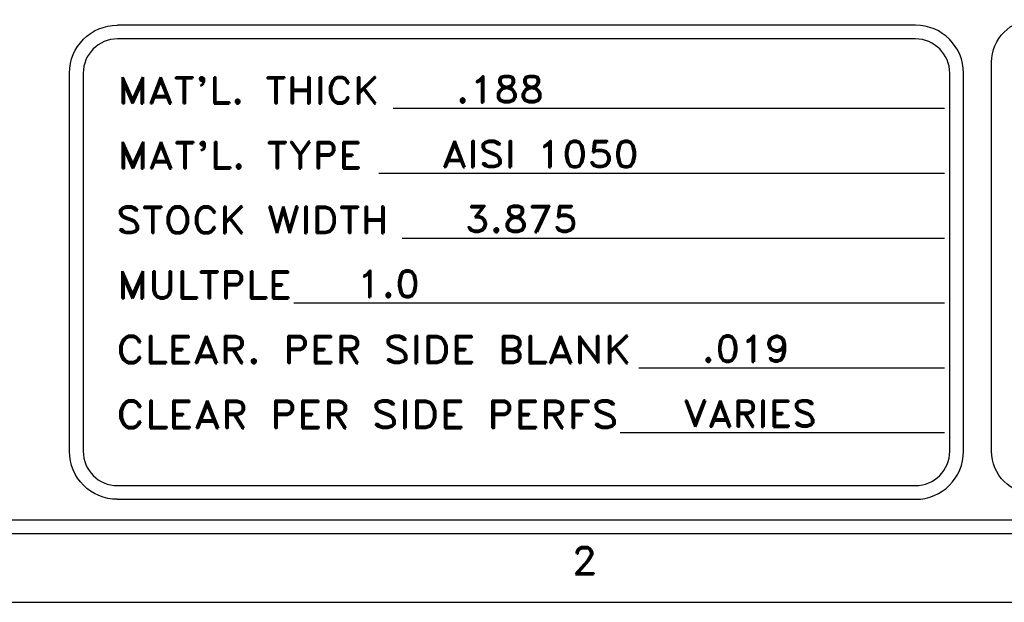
# Model space of a CAD drawing. Header units: inches. Extents: x 3 to 289, y 4 to 291.
# Tile 120 of 256: x 100.98 to 104.57, y 93.39 to 95.51. Entities that reach past the tile are written whole.
import ezdxf
from ezdxf.enums import TextEntityAlignment as Align

# ---------------------------------------------------------------- set-up
doc = ezdxf.new("R2010")
doc.units = ezdxf.units.IN
doc.header["$LTSCALE"] = 0.5
doc.header["$MEASUREMENT"] = 0
doc.layers.add('PLOTVIEW1', color=7, linetype='Continuous')
doc.layers.add('STR_INS', color=8, linetype='Continuous')
doc.styles.add('VERO5-RomanD', font='romand__.ttf')

msp = doc.modelspace()

# ---------------------------------------------------------------- linework, layer by layer
at = {"layer": 'PLOTVIEW1', "color": 252, "linetype": 'Continuous'}
for p, q in [((104.2428, 95.4916, 0.0197), (101.3379, 95.4916, 0.0197)), ((104.2428, 95.4416, 0.0197), (101.3379, 95.4416, 0.0197)), ((101.1629, 93.94, 0.0197), (101.1629, 95.3166, 0.0197)), ((101.2129, 95.3166, 0.0197), (101.2129, 93.94, 0.0197)), ((104.3678, 93.94, 0.0197), (104.3678, 95.3166, 0.0197)), ((104.4178, 93.94, 0.0197), (104.4178, 95.3166, 0.0197)), ((102.3411, 95.189, 0.0197), (104.3486, 95.189, 0.0197)), ((102.289, 94.9528, 0.0197), (104.3486, 94.9528, 0.0197)), ((102.3736, 94.7166, 0.0197), (104.3486, 94.7166, 0.0197)), ((101.9799, 94.4804, 0.0197), (104.3486, 94.4804, 0.0197)), ((103.2358, 94.2442, 0.0197), (104.3486, 94.2442, 0.0197)), ((103.1675, 94.008, 0.0197), (104.3486, 94.008, 0.0197)), ((101.3379, 93.815, 0.0197), (104.2428, 93.815, 0.0197)), ((101.3379, 93.765, 0.0197), (104.2428, 93.765, 0.0197))]:
    msp.add_line(p, q, dxfattribs=at)
at = {"layer": 'PLOTVIEW1', "color": 97, "linetype": 'Continuous'}
for p, q in [((65.1747, 93.69), (111.1747, 93.69)), ((65.1747, 93.64), (111.1747, 93.64)), ((65.1747, 93.39), (111.1747, 93.39))]:
    msp.add_line(p, q, dxfattribs=at)
at = {"layer": 'PLOTVIEW1', "color": 252, "linetype": 'Continuous', "extrusion": (0, 8.88178e-16, -1)}
for centre, start, end in [((-101.3379, 95.3166, -0.0197), 0, 90), ((-101.3379, 93.94, -0.0197), 270, 0)]:
    msp.add_arc(centre, 0.175, start, end, dxfattribs=at)
at = {"layer": 'PLOTVIEW1', "color": 252, "linetype": 'Continuous'}
for centre, radius, start, end in [((104.2428, 95.3166, 0.0197), 0.175, 0, 90), ((101.3379, 95.3166, 0.0197), 0.125, 90, 180), ((104.2428, 95.3166, 0.0197), 0.125, 0, 90), ((101.3379, 93.94, 0.0197), 0.125, 180, 270), ((104.2428, 93.94, 0.0197), 0.125, 270, 0), ((104.2428, 93.94, 0.0197), 0.175, 270, 0)]:
    msp.add_arc(centre, radius, start, end, dxfattribs=at)
at = {"layer": 'STR_INS', "color": 4, "linetype": 'Continuous'}
msp.add_line((104.5198, 93.94), (104.5198, 95.3566), dxfattribs=at)
at = {"layer": 'STR_INS', "color": 4, "linetype": 'Continuous', "extrusion": (0, 8.88178e-16, -1)}
for centre, start, end in [((-104.6748, 95.3566), 0, 90), ((-104.6748, 93.94), 270, 0)]:
    msp.add_arc(centre, 0.155, start, end, dxfattribs=at)

# ---------------------------------------------------------------- texts
at = {"layer": 'PLOTVIEW1', "color": 7, "linetype": 'Continuous', "style": 'VERO5-RomanD'}
for s, height, width, p, p2 in [("MAT'L. THICK", 0.096051, 1.000049, (101.3374, 95.2066, 0.0197), (102.2914, 95.2066, 0.0197)), ('.188', 0.09605, 0.999363, (102.5697, 95.2104, 0.0197), (102.8904, 95.2104, 0.0197)), ("MAT'L. TYPE", 0.096729, 1.000128, (101.3373, 94.9702, 0.0197), (102.2297, 94.9702, 0.0197)), ('AISI 1050', 0.09605, 0.999575, (102.5176, 94.9742, 0.0197), (103.2361, 94.9742, 0.0197)), ('STOCK WIDTH', 0.097257, 1.000077, (101.3325, 94.7338, 0.0197), (102.325, 94.7338, 0.0197)), ('3.875', 0.09605, 0.999444, (102.6022, 94.738, 0.0197), (103.0132, 94.738, 0.0197)), ('MULTPLE', 0.0994, 1.001072, (101.3367, 94.4968, 0.0197), (101.9731, 94.4968, 0.0197)), ('1.0', 0.09605, 0.999218, (102.2085, 94.5017, 0.0197), (102.439, 94.5017, 0.0197)), ('CLEAR. PER SIDE BLANK', 0.099997, 0.999719, (101.3334, 94.2604, 0.0197), (103.2096, 94.2604, 0.0197)), ('.019', 0.09605, 0.999363, (103.4644, 94.2655, 0.0197), (103.7852, 94.2655, 0.0197)), ('CLEAR PER SIDE PERFS', 0.101029, 0.999699, (101.3333, 94.0239, 0.0197), (103.1621, 94.0239, 0.0197)), ('VARIES', 0.09605, 0.999744, (103.3961, 94.0293, 0.0197), (103.8842, 94.0293, 0.0197))]:
    msp.add_text(s, height=height, dxfattribs=dict(at, width=width)).set_placement(p, p2, align=Align.FIT)
at = {"layer": 'PLOTVIEW1', "color": 56, "linetype": 'Continuous', "style": 'VERO5-RomanD', "width": 0.999731}
msp.add_text('2', height=0.1, dxfattribs=at).set_placement((102.9907, 93.4919), (103.0847, 93.4919), align=Align.FIT)

doc.saveas('drawing.dxf')
